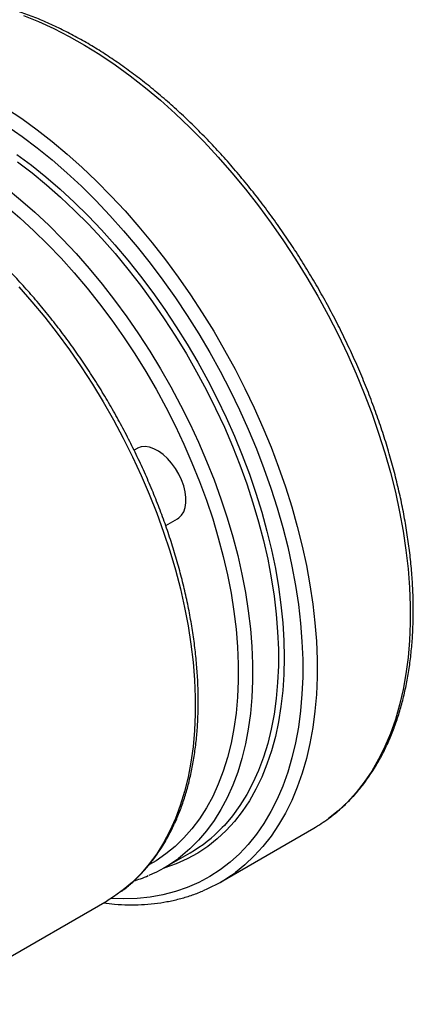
# Model space of a CAD drawing. Header units: millimetres. Extents: x 0 to 334, y 0 to 236.
# Tile 5 of 9: x 102 to 122, y 148 to 196. Entities that reach past the tile are written whole.
import ezdxf

# ---------------------------------------------------------------- set-up
doc = ezdxf.new("R2010")
doc.units = ezdxf.units.MM
doc.layers.add('OUTLINE', color=7, linetype='CONTINUOUS')

msp = doc.modelspace()

# ---------------------------------------------------------------- linework, layer by layer
at = {"layer": 'OUTLINE'}
for p, q in [((108.1293, 174.9406), (107.9808, 174.8548)), ((109.5407, 171.1367), (110.1292, 171.4764)), ((112.2475, 153.5749), (116.8437, 156.2282)), ((109.4798, 154.2865), (110.7526, 155.0213)), ((97.8125, 147.5511), (106.6514, 152.6537))]:
    msp.add_line(p, q, dxfattribs=at)
at = {"layer": 'OUTLINE', "flags": 128}
for points in [[(102.5205, 196.2728), (103.2687, 195.9726), (104.0214, 195.6294), (104.777, 195.244), (105.5338, 194.8173), (106.2902, 194.3501), (107.0446, 193.8435), (107.7953, 193.2986), (108.5406, 192.7165), (109.2791, 192.0986), (110.009, 191.4461), (110.7288, 190.7605), (111.437, 190.0432), (112.132, 189.2958), (112.8122, 188.52), (113.4763, 187.7173), (114.1228, 186.8896), (114.7503, 186.0387), (115.3574, 185.1663), (115.9428, 184.2744), (116.5053, 183.3648), (117.0435, 182.4397), (117.5565, 181.5009), (118.043, 180.5505), (118.502, 179.5906), (118.9325, 178.6232), (119.3336, 177.6505), (119.7044, 176.6745), (120.0441, 175.6974), (120.3519, 174.7212), (120.6272, 173.7482), (120.8695, 172.7803), (121.0781, 171.8197), (121.2527, 170.8685), (121.3927, 169.9287), (121.4981, 169.0024), (121.5684, 168.0916), (121.6036, 167.1982), (121.6036, 166.3242), (121.5684, 165.4715), (121.4981, 164.6419), (121.3927, 163.8372), (121.2527, 163.0591), (121.0781, 162.3095), (120.8695, 161.5898), (120.6272, 160.9016), (120.3519, 160.2464), (120.0441, 159.6257), (119.7044, 159.0407), (119.3336, 158.4929), (118.9325, 157.9832), (118.502, 157.5129), (118.043, 157.0829), (117.5739, 156.7071)], [(101.694, 191.6968), (102.4484, 191.1902), (103.1991, 190.6453), (103.9444, 190.0632), (104.6829, 189.4453), (105.4128, 188.7928), (106.1326, 188.1072), (106.8408, 187.3899), (107.5358, 186.6425), (108.216, 185.8667), (108.8801, 185.064), (109.5266, 184.2363), (110.1541, 183.3853), (110.7612, 182.513), (111.3466, 181.621), (111.9091, 180.7115), (112.4474, 179.7864), (112.9603, 178.8476), (113.4468, 177.8972), (113.9058, 176.9373), (114.3363, 175.9699), (114.7374, 174.9972), (115.1082, 174.0212), (115.4479, 173.0441), (115.7557, 172.0679), (116.0311, 171.0948), (116.2733, 170.127), (116.4819, 169.1664), (116.6565, 168.2152), (116.7966, 167.2754), (116.9019, 166.3491), (116.9722, 165.4383), (117.0075, 164.5449), (117.0075, 163.6709), (116.9722, 162.8181), (116.9019, 161.9885), (116.7966, 161.1839), (116.6565, 160.4058), (116.4819, 159.6561), (116.2733, 158.9364), (116.0311, 158.2482), (115.7557, 157.5931), (115.4479, 156.9724), (115.1082, 156.3874), (114.7374, 155.8395), (114.3363, 155.3299), (113.9058, 154.8595), (113.4468, 154.4296), (112.9777, 154.0538)], [(101.7087, 190.8409), (102.456, 190.3174), (103.1987, 189.7559), (103.9351, 189.1577), (104.6637, 188.5241), (105.3827, 187.8564), (106.0906, 187.1563), (106.7858, 186.4253), (107.4667, 185.6649), (108.1318, 184.8769), (108.7797, 184.063), (109.4089, 183.2252), (110.018, 182.3651), (110.6055, 181.4848), (111.1703, 180.5862), (111.7111, 179.6713), (112.2266, 178.7422), (112.7157, 177.801), (113.1773, 176.8496), (113.6104, 175.8903), (114.014, 174.9252), (114.3872, 173.9565), (114.7292, 172.9863), (115.0392, 172.0167), (115.3165, 171.05), (115.5605, 170.0883), (115.7707, 169.1338), (115.9466, 168.1885), (116.0878, 167.2546), (116.1939, 166.3341), (116.2648, 165.4292), (116.3003, 164.5418), (116.3003, 163.674), (116.2648, 162.8276), (116.1939, 162.0045), (116.0878, 161.2066), (115.9466, 160.4357), (115.7707, 159.6935), (115.5605, 158.9816), (115.3165, 158.3017), (115.0392, 157.6551), (114.7292, 157.0435), (114.3872, 156.4681), (114.014, 155.9303), (113.6104, 155.4312), (113.1773, 154.9719), (112.7157, 154.5535), (112.2266, 154.177), (111.7111, 153.8431), (111.1703, 153.5525), (110.6055, 153.306), (110.018, 153.1041), (109.4089, 152.9473), (108.7797, 152.8358), (108.1318, 152.77), (107.4667, 152.75), (106.848, 152.7716)], [(102.2018, 189.4313), (102.9186, 188.8965), (103.6296, 188.3254), (104.333, 187.7191), (105.0272, 187.0791), (105.7106, 186.4069), (106.3816, 185.7041), (107.0386, 184.9723), (107.6801, 184.2132), (108.3045, 183.4286), (108.9105, 182.6203), (109.4966, 181.7903), (110.0615, 180.9403), (110.6037, 180.0725), (111.1222, 179.1889), (111.6155, 178.2915), (112.0827, 177.3824), (112.5225, 176.4637), (112.9341, 175.5376), (113.3163, 174.6063), (113.6684, 173.6719), (113.9895, 172.7366), (114.2788, 171.8026), (114.5357, 170.8721), (114.7596, 169.9472), (114.9499, 169.0302), (115.1062, 168.1231), (115.2282, 167.228), (115.3155, 166.3471), (115.368, 165.4824), (115.3855, 164.636), (115.368, 163.8098), (115.3155, 163.0057), (115.2282, 162.2256), (115.1062, 161.4714), (114.9499, 160.7447), (114.7596, 160.0474), (114.5357, 159.381), (114.2788, 158.7471), (113.9895, 158.1472), (113.6684, 157.5826), (113.3163, 157.0547), (112.9341, 156.5647), (112.5225, 156.1138), (112.0827, 155.703), (111.6155, 155.3333), (111.1222, 155.0055), (110.6037, 154.7204), (110.0615, 154.4787), (109.4966, 154.2809), (109.4407, 154.2641)], [(102.2364, 189.0573), (102.9506, 188.5134), (103.6583, 187.9331), (104.358, 187.318), (105.048, 186.6694), (105.7265, 185.9889), (106.3921, 185.278), (107.0431, 184.5385), (107.678, 183.7722), (108.2954, 182.9808), (108.8936, 182.1662), (109.4713, 181.3304), (110.0272, 180.4753), (110.5599, 179.6029), (111.0682, 178.7154), (111.5507, 177.8149), (112.0065, 176.9034), (112.4345, 175.9831), (112.8335, 175.0563), (113.2027, 174.125), (113.5412, 173.1917), (113.8481, 172.2583), (114.1229, 171.3272), (114.3647, 170.4006), (114.573, 169.4806), (114.7474, 168.5694), (114.8874, 167.6693), (114.9927, 166.7823), (115.0631, 165.9105), (115.0983, 165.0561), (115.0983, 164.221), (115.0631, 163.4072), (114.9927, 162.6166), (114.8874, 161.8512), (114.7474, 161.1127), (114.573, 160.4029), (114.3647, 159.7235), (114.1229, 159.0761), (113.8481, 158.4621), (113.5412, 157.8832), (113.2027, 157.3406), (112.8335, 156.8356), (112.4345, 156.3695), (112.33, 156.259)], [(101.6778, 187.7786), (102.3856, 187.1984), (103.0852, 186.5832), (103.7752, 185.9346), (104.4537, 185.2541), (105.1193, 184.5432), (105.7703, 183.8038), (106.4053, 183.0374), (107.0226, 182.246), (107.6208, 181.4314), (108.1985, 180.5956), (108.7544, 179.7405), (109.2871, 178.8682), (109.7954, 177.9807), (110.278, 177.0801), (110.7338, 176.1686), (111.1617, 175.2483), (111.5607, 174.3215), (111.9299, 173.3903), (112.2684, 172.4569), (112.5753, 171.5235), (112.8501, 170.5924), (113.0919, 169.6658), (113.3002, 168.7458), (113.4746, 167.8347), (113.6146, 166.9345), (113.7199, 166.0475), (113.7903, 165.1758), (113.8255, 164.3213), (113.8255, 163.4862), (113.7903, 162.6724), (113.7199, 161.8819), (113.6146, 161.1164), (113.4746, 160.378), (113.3002, 159.6682), (113.0919, 158.9887), (112.8501, 158.3413), (112.5753, 157.7274), (112.2684, 157.1484), (111.9299, 156.6058), (111.5607, 156.1009), (111.1617, 155.6348), (110.7338, 155.2086), (110.278, 154.8233), (110.1702, 154.7413)], [(101.6526, 186.8932), (102.35, 186.2978), (103.0382, 185.6681), (103.7157, 185.0056), (104.3807, 184.3119), (105.0317, 183.5888), (105.6669, 182.8379), (106.285, 182.0612), (106.8843, 181.2605), (107.4633, 180.4378), (108.0208, 179.5952), (108.5553, 178.7346), (109.0655, 177.8582), (109.5501, 176.9681), (110.008, 176.0665), (110.4381, 175.1556), (110.8392, 174.2376), (111.2105, 173.3149), (111.551, 172.3895), (111.8598, 171.4639), (112.1363, 170.5403), (112.3797, 169.6209), (112.5894, 168.7079), (112.765, 167.8037), (112.906, 166.9104), (113.012, 166.0302), (113.0829, 165.1653), (113.1183, 164.3178), (113.1183, 163.4898), (113.0829, 162.6832), (113.012, 161.9001), (112.906, 161.1423), (112.765, 160.4118), (112.5894, 159.7103), (112.3797, 159.0395), (112.1363, 158.4012), (111.8598, 157.7967), (111.551, 157.2277), (111.2105, 156.6955), (110.8392, 156.2013), (110.4381, 155.7466), (110.008, 155.3322), (109.5501, 154.9593), (109.0655, 154.6288), (108.7497, 154.4441)], [(102.2907, 182.9107), (102.9418, 182.1711), (103.5768, 181.4046), (104.1942, 180.6131), (104.7926, 179.7983), (105.3704, 178.9623), (105.9264, 178.1071), (106.4591, 177.2346), (106.9674, 176.3469), (107.4501, 175.4462), (107.9059, 174.5345), (108.3339, 173.6141), (108.733, 172.6871), (109.1022, 171.7557), (109.4406, 170.8221), (109.7476, 169.8886), (110.0223, 168.9573), (110.264, 168.0306), (110.4723, 167.1104), (110.6467, 166.1992), (110.7866, 165.2989), (110.8918, 164.4118), (110.962, 163.54), (110.9971, 162.6854), (110.997, 161.8502), (110.9616, 161.0364), (110.8911, 160.2458), (110.7857, 159.4804), (110.6455, 158.7419), (110.4709, 158.0321), (110.2624, 157.3527), (110.0203, 156.7053), (109.7454, 156.0914), (109.4382, 155.5126), (109.0995, 154.9701), (108.7301, 154.4653), (108.3308, 153.9993), (107.9026, 153.5733), (107.4466, 153.1882), (107.3352, 153.1035)], [(110.1292, 171.4764), (110.1878, 171.5144), (110.3245, 171.6456), (110.4303, 171.8173), (110.5024, 172.025), (110.5389, 172.2633), (110.5389, 172.5261), (110.5024, 172.8066), (110.4303, 173.0975), (110.3245, 173.3913), (110.1878, 173.6803), (110.0237, 173.9571), (109.8364, 174.2146), (109.6308, 174.4459), (109.4121, 174.6452), (109.1862, 174.8073), (108.9588, 174.928), (108.7358, 175.0042), (108.523, 175.0339), (108.3259, 175.0162), (108.1496, 174.9518), (108.1293, 174.9406)], [(107.3352, 153.1035), (106.9637, 152.8451), (106.6514, 152.6537)]]:
    msp.add_lwpolyline(points, dxfattribs=at)
at = {"layer": 'OUTLINE'}
for centre, radius, start, end in [((112.9931, 162.8965), 7.7002, 300.00423, 306.50561), ((107.16, 161.2237), 7.1678, 300.08016, 316.16062), ((105.968, 160.3697), 7.0241, 293.07967, 306.74491), ((108.4023, 160.2355), 7.6908, 293.04997, 306.50704)]:
    msp.add_arc(centre, radius, start, end, dxfattribs=at)
for points, knots in [([(117.6037, 156.7306), (117.7343, 156.8292), (118.0249, 157.0484), (118.4457, 157.4326), (118.8708, 157.8739), (119.2689, 158.3519), (119.6402, 158.8643), (119.9836, 159.4107), (120.2985, 159.99), (120.584, 160.6011), (120.8397, 161.2428), (121.0649, 161.9139), (121.2592, 162.6129), (121.422, 163.3384), (121.5532, 164.0888), (121.6524, 164.8627), (121.7195, 165.6584), (121.7544, 166.4743), (121.7571, 167.3088), (121.7276, 168.1602), (121.6662, 169.0269), (121.5729, 169.907), (121.448, 170.799), (121.2918, 171.7012), (121.1047, 172.6117), (120.887, 173.5289), (120.6392, 174.4509), (120.3618, 175.3761), (120.0554, 176.3027), (119.7206, 177.2289), (119.358, 178.1529), (118.9685, 179.073), (118.5526, 179.9874), (118.1113, 180.8943), (117.6454, 181.7921), (117.1558, 182.679), (116.6434, 183.5533), (116.1093, 184.4133), (115.5544, 185.2573), (114.9798, 186.0839), (114.3866, 186.8913), (113.7759, 187.6779), (113.1489, 188.4424), (112.5068, 189.1832), (111.8508, 189.8989), (111.182, 190.588), (110.5018, 191.2493), (109.8115, 191.8814), (109.1123, 192.4832), (108.4055, 193.0533), (107.6924, 193.5908), (106.9745, 194.0944), (106.2529, 194.5633), (105.5292, 194.9964), (104.8045, 195.3927), (104.0803, 195.7516), (103.3581, 196.072), (102.6391, 196.3535), (101.9249, 196.5952), (101.2168, 196.7967), (100.5163, 196.9574), (99.8249, 197.0769), (99.144, 197.155), (98.4752, 197.1914), (97.8199, 197.1862), (97.1796, 197.1394), (96.5557, 197.051), (95.949, 196.9224), (95.363, 196.7496), (94.9466, 196.6047), (94.7323, 196.5054), (94.6999, 196.4904)], [0, 0, 0, 0, 0.0118051, 0.0262515, 0.0407187, 0.0552143, 0.0697437, 0.0843095, 0.0989121, 0.1135495, 0.1282184, 0.1429147, 0.1576335, 0.1723702, 0.1871204, 0.2018801, 0.216646, 0.2314155, 0.2461862, 0.2609561, 0.2757242, 0.2904897, 0.3052521, 0.3200112, 0.3347667, 0.3495189, 0.3642678, 0.3790135, 0.3937564, 0.4084968, 0.4232348, 0.437971, 0.4527055, 0.4674388, 0.4821713, 0.4969032, 0.511635, 0.526367, 0.5410994, 0.5558327, 0.5705671, 0.5853032, 0.6000412, 0.6147815, 0.6295244, 0.6442703, 0.6590195, 0.6737723, 0.6885289, 0.7032895, 0.7180543, 0.7328231, 0.7475959, 0.7623723, 0.7771516, 0.791933, 0.8067149, 0.8214952, 0.8362712, 0.85104, 0.8657977, 0.88054, 0.895262, 0.9099589, 0.9246256, 0.9392581, 0.9538533, 0.9684102, 0.98293, 0.9974167, 1, 1, 1, 1]), ([(107.3654, 153.1281), (107.4015, 153.1536), (107.5942, 153.289), (107.9195, 153.5715), (108.339, 153.9761), (108.7306, 154.4196), (109.0959, 154.8974), (109.4335, 155.4097), (109.7429, 155.9551), (110.023, 156.5326), (110.2734, 157.1411), (110.4934, 157.7791), (110.6824, 158.4452), (110.84, 159.138), (110.9658, 159.8557), (111.0596, 160.5969), (111.1212, 161.3597), (111.1506, 162.1426), (111.1477, 162.9437), (111.1126, 163.7613), (111.0455, 164.5937), (110.9466, 165.439), (110.8162, 166.2956), (110.6546, 167.1615), (110.4621, 168.035), (110.2393, 168.9143), (109.9867, 169.7974), (109.7047, 170.6827), (109.3941, 171.5681), (109.0556, 172.4519), (108.6897, 173.3323), (108.2975, 174.2073), (107.8796, 175.0752), (107.4369, 175.9341), (106.9705, 176.7822), (106.4813, 177.6178), (105.9702, 178.4391), (105.4385, 179.2444), (104.8871, 180.032), (104.3173, 180.8002), (103.7302, 181.5473), (103.127, 182.272), (102.509, 182.9725), (101.8774, 183.6474), (101.2336, 184.2952), (100.5788, 184.9147), (99.9145, 185.5044), (99.2419, 186.0631), (98.5624, 186.5896), (97.8774, 187.0826), (97.1883, 187.5412), (96.4965, 187.9643), (95.8033, 188.3508), (95.1104, 188.7), (94.419, 189.0109), (93.7307, 189.2827), (93.047, 189.5148), (92.3693, 189.7066), (91.6992, 189.8575), (91.0383, 189.9672), (90.3881, 190.0352), (89.7503, 190.0616), (89.1262, 190.0461), (88.5176, 189.989), (87.9255, 189.8908), (87.3524, 189.7503), (86.8486, 189.5912), (86.5451, 189.4613), (86.4187, 189.4071)], [0, 0, 0, 0, 0.003491, 0.0185825, 0.0336926, 0.0488321, 0.0640092, 0.0792285, 0.0944916, 0.1097972, 0.1251418, 0.1405203, 0.1559269, 0.1713558, 0.1868013, 0.2022586, 0.2177234, 0.2331924, 0.2486627, 0.2641319, 0.2795986, 0.2950621, 0.3105218, 0.3259775, 0.341429, 0.3568765, 0.3723201, 0.3877602, 0.4031971, 0.4186311, 0.4340627, 0.4494923, 0.4649203, 0.4803472, 0.4957735, 0.5111996, 0.5266259, 0.5420527, 0.5574806, 0.5729101, 0.5883415, 0.6037753, 0.619212, 0.6346519, 0.6500957, 0.6655435, 0.6809958, 0.6964529, 0.7119148, 0.7273817, 0.7428535, 0.7583297, 0.7738097, 0.7892926, 0.8047765, 0.8202587, 0.835736, 0.8512047, 0.8666601, 0.8820965, 0.8975081, 0.9128884, 0.9282316, 0.9435327, 0.9587888, 0.9739994, 0.9891674, 1, 1, 1, 1]), ([(107.9774, 153.6349), (108.0854, 153.6674), (108.3272, 153.7402), (108.5566, 153.8392), (108.6837, 153.894)], [0, 0, 0, 0, 0.446279, 1, 1, 1, 1]), ([(106.4669, 152.5472), (106.6528, 152.525), (107.0654, 152.4758), (107.6915, 152.4492), (108.3454, 152.4582), (108.984, 152.5098), (109.6059, 152.6028), (110.2107, 152.7357), (110.794, 152.9138), (111.1828, 153.0503), (111.3707, 153.1384), (111.3772, 153.1415)], [0, 0, 0, 0, 0.105009, 0.2331223, 0.3609688, 0.4885127, 0.6157301, 0.7426136, 0.8691766, 0.9954555, 1, 1, 1, 1])]:
    msp.add_open_spline(points, degree=3, knots=knots, dxfattribs=at)

doc.saveas('drawing.dxf')
